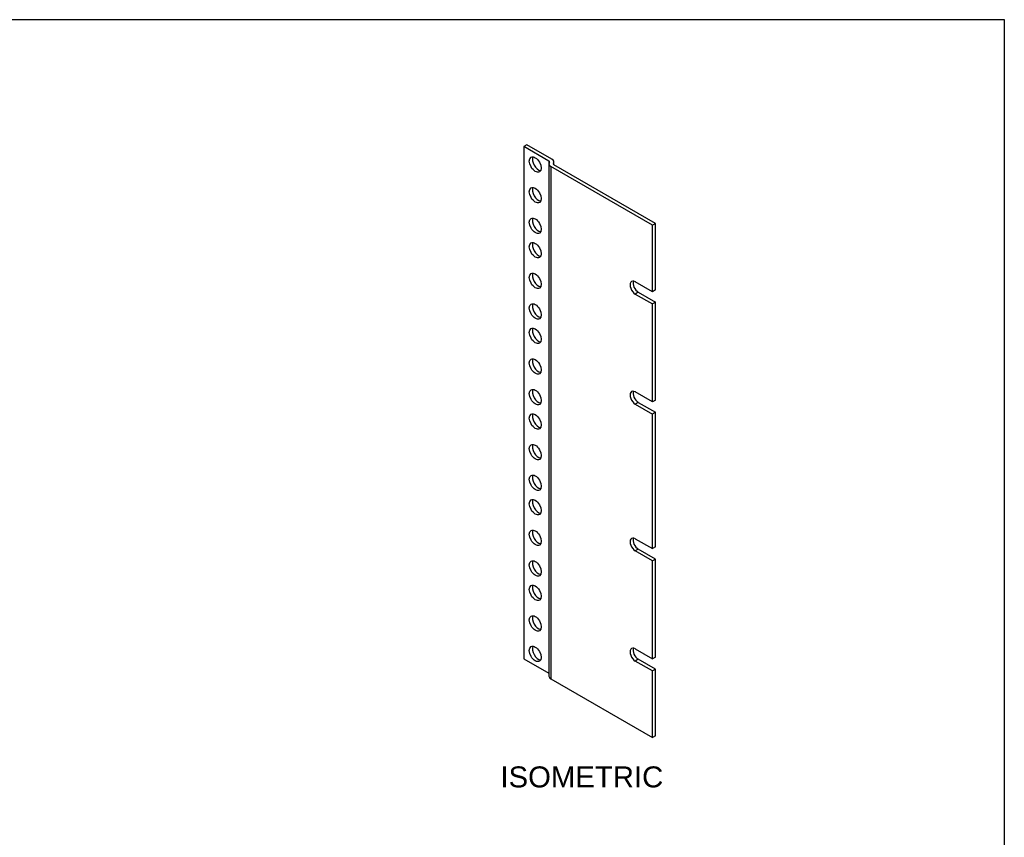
# Model space of a CAD drawing. Header units: inches. Extents: x 0 to 36.4, y -0.1 to 27.2.
# Tile 11 of 11: x 19.9 to 36.4, y 13.5 to 27.2. Entities that reach past the tile are written whole.
import ezdxf
from ezdxf.enums import TextEntityAlignment as Align

# ---------------------------------------------------------------- set-up
doc = ezdxf.new("R2010")
doc.units = ezdxf.units.IN
doc.header["$MEASUREMENT"] = 0
doc.layers.add('COM41599', color=7, linetype='Continuous')
doc.layers.add('Default', color=7, linetype='Continuous')
doc.styles.add('SEACAD_Arial', font='arial.ttf')

# ---------------------------------------------------------------- blocks, each defined once
blk = doc.blocks.new('SE4')
at = {"layer": 'COM41599', "color": 7, "linetype": 'Continuous'}
for p, q in [((28.404, 25.09), (28.354, 25.061)), ((28.772, 24.819), (28.354, 25.061)), ((28.354, 25.061), (28.354, 16.514)), ((28.823, 24.849), (28.404, 25.09)), ((28.772, 24.819), (28.772, 24.78)), ((28.854, 24.757), (28.854, 24.805)), ((28.771, 24.772), (28.771, 16.225)), ((30.5, 23.748), (28.802, 24.728)), ((28.802, 24.728), (28.802, 16.181)), ((28.846, 24.78), (28.846, 24.764)), ((30.551, 23.778), (28.853, 24.758)), ((30.551, 23.778), (30.5, 23.748)), ((30.5, 22.639), (30.5, 23.748)), ((30.551, 22.668), (30.551, 23.778)), ((30.5, 22.639), (30.213, 22.804)), ((30.551, 22.668), (30.5, 22.639)), ((30.263, 22.63), (30.213, 22.6)), ((30.213, 22.6), (30.5, 22.435)), ((30.263, 22.63), (30.551, 22.464)), ((30.551, 22.464), (30.5, 22.435)), ((30.5, 20.802), (30.5, 22.435)), ((30.551, 20.831), (30.551, 22.464)), ((30.5, 20.802), (30.213, 20.967)), ((30.263, 20.793), (30.213, 20.763)), ((30.213, 20.763), (30.5, 20.597)), ((30.263, 20.793), (30.551, 20.627)), ((30.551, 20.831), (30.5, 20.802)), ((30.551, 20.627), (30.5, 20.597)), ((30.5, 18.352), (30.5, 20.597)), ((30.551, 18.382), (30.551, 20.627)), ((30.213, 18.518), (30.5, 18.352)), ((30.263, 18.343), (30.213, 18.314)), ((30.5, 18.148), (30.213, 18.314)), ((30.551, 18.177), (30.263, 18.343)), ((30.551, 18.382), (30.5, 18.352)), ((30.551, 18.177), (30.5, 18.148)), ((30.5, 16.515), (30.5, 18.148)), ((30.551, 16.544), (30.551, 18.177)), ((30.213, 16.681), (30.5, 16.515)), ((28.354, 16.514), (28.771, 16.273)), ((30.263, 16.506), (30.213, 16.477)), ((30.5, 16.311), (30.213, 16.477)), ((30.551, 16.34), (30.263, 16.506)), ((30.551, 16.544), (30.5, 16.515)), ((30.551, 16.34), (30.5, 16.311)), ((30.5, 15.201), (30.5, 16.311)), ((30.551, 15.231), (30.551, 16.34)), ((28.802, 16.181), (30.5, 15.201)), ((30.551, 15.231), (30.5, 15.201))]:
    blk.add_line(p, q, dxfattribs=at)
for centre in [(28.544, 24.76), (28.544, 24.249), (28.544, 23.739), (28.544, 23.331), (28.544, 22.82), (28.544, 22.31), (28.544, 21.902), (28.544, 21.392), (28.544, 20.881), (28.544, 20.473), (28.544, 19.963), (28.544, 19.452), (28.544, 19.044), (28.544, 18.534), (28.544, 18.023), (28.544, 17.615), (28.544, 17.105), (28.544, 16.595)]:
    blk.add_ellipse(centre, major_axis=(-0.07, 0.122), ratio=0.57735, dxfattribs=at)
for centre, major_axis, start_param, end_param in [((28.595, 24.789), (0.07, -0.122), 3.512392, 5.912386), ((28.746, 24.805), (-0.036, 0), 2.740591, 3.926991), ((28.746, 24.805), (-0.108, 0), 2.740591, 3.926991), ((28.879, 24.772), (0.108, 0), 2.740591, 3.926991), ((28.879, 24.772), (0.036, 0), 2.740591, 3.926991), ((28.595, 24.279), (0.07, -0.122), 3.512392, 5.912386), ((28.595, 23.768), (0.07, -0.122), 3.512392, 5.912386), ((28.595, 23.36), (0.07, -0.122), 3.512392, 5.912386), ((28.595, 22.85), (0.07, -0.122), 3.512392, 5.912386), ((30.213, 22.702), (0.062, -0.108), 2.356194, 5.497787), ((30.263, 22.732), (0.062, -0.108), 3.561081, 5.497787), ((28.595, 22.339), (0.07, -0.122), 3.512392, 5.912386), ((28.595, 21.931), (0.07, -0.122), 3.512392, 5.912386), ((28.595, 21.421), (0.07, -0.122), 3.512392, 5.912386), ((28.595, 20.911), (0.07, -0.122), 3.512392, 5.912386), ((30.213, 20.865), (0.062, -0.108), 2.356194, 5.497787), ((30.263, 20.895), (0.062, -0.108), 3.561081, 5.497787), ((28.595, 20.502), (0.07, -0.122), 3.512392, 5.912386), ((28.595, 19.992), (0.07, -0.122), 3.512392, 5.912386), ((28.595, 19.482), (0.07, -0.122), 3.512392, 5.912386), ((28.595, 19.073), (0.07, -0.122), 3.512392, 5.912386), ((28.595, 18.563), (0.07, -0.122), 3.512392, 5.912386), ((30.213, 18.416), (0.062, -0.108), 2.356194, 5.497787), ((30.263, 18.445), (0.062, -0.108), 3.561081, 5.497787), ((28.595, 18.053), (0.07, -0.122), 3.512392, 5.912386), ((28.595, 17.645), (0.07, -0.122), 3.512392, 5.912386), ((28.595, 17.134), (0.07, -0.122), 3.512392, 5.912386), ((28.595, 16.624), (0.07, -0.122), 3.512392, 5.912386), ((30.213, 16.579), (0.062, -0.108), 2.356194, 5.497787), ((30.263, 16.608), (0.062, -0.108), 3.561081, 5.497787), ((28.879, 16.225), (0.108, 0), 3.141593, 3.926991)]:
    blk.add_ellipse(centre, major_axis=major_axis, ratio=0.57735, start_param=start_param, end_param=end_param, dxfattribs=at)

msp = doc.modelspace()

# ---------------------------------------------------------------- linework, layer by layer
at = {"layer": 'Default', "color": 7, "linetype": 'Continuous'}
for p, q in [((36.368, 27.177), (0, 27.177)), ((36.368, 0), (36.368, 27.177))]:
    msp.add_line(p, q, dxfattribs=at)

# ---------------------------------------------------------------- block references
at = {"layer": 'Default'}
msp.add_blockref('SE4', (0, 0), dxfattribs=at)

# ---------------------------------------------------------------- texts
at = {"layer": 'Default', "color": 7, "linetype": 'Continuous', "style": 'SEACAD_Arial'}
msp.add_text('ISOMETRIC', height=0.35, dxfattribs=at).set_placement((27.963, 14.719), align=Align.TOP_LEFT)

doc.saveas('drawing.dxf')
